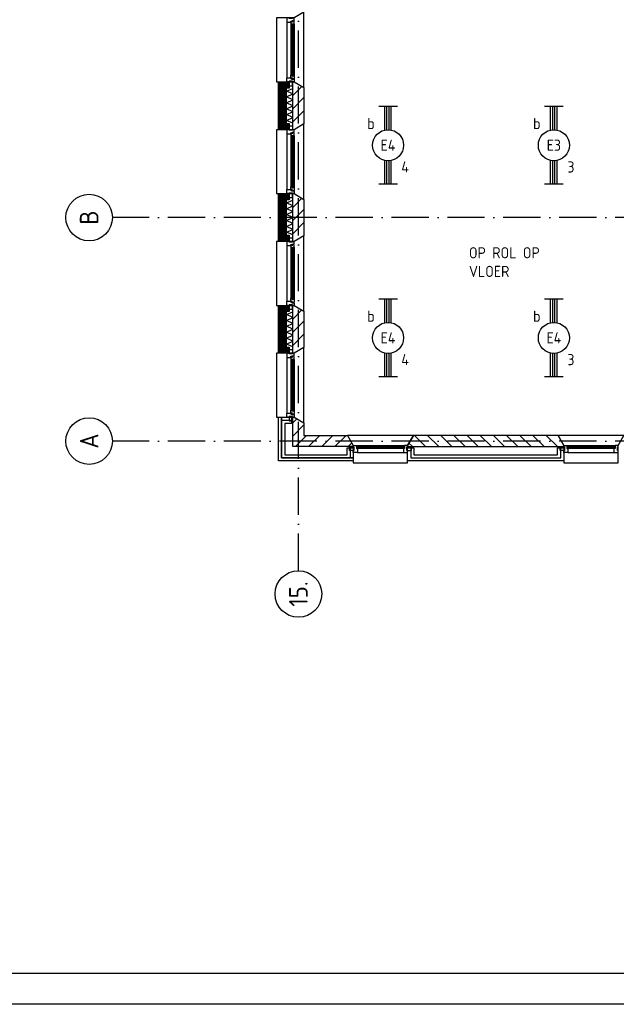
# Model space of a CAD drawing. Header units: millimetres. Extents: x 89505 to 240707, y 191 to 84291.
# Tile 2 of 50: x 119218 to 128823, y 191 to 16050. Entities that reach past the tile are written whole.
import ezdxf
from ezdxf.enums import TextEntityAlignment as Align

# ---------------------------------------------------------------- set-up
doc = ezdxf.new("R2010")
doc.units = ezdxf.units.MM
doc.header["$LTSCALE"] = 100
doc.linetypes.add('DASHDOT', pattern=[9, 6, -1.5, 0, -1.5])
doc.layers.get('0').update_dxf_attribs({"linetype": 'CONTINUOUS'})
for name, color, linetype in [('AL$7----_STRAMIEN', 1, 'DASHDOT'), ('AL21----_BUITENWAND', 4, 'CONTINUOUS'), ('AL21K---_ISOLATIE', 1, 'CONTINUOUS'), ('AL28----_KONSTRUKTIE', 3, 'CONTINUOUS'), ('AL31----_BUITENKOZ', 7, 'CONTINUOUS'), ('ALL-----_REFLIJNEN', 8, 'CONTINUOUS'), ('ALXA3---_VOLZWART', 14, 'CONTINUOUS'), ('ALXAB---_PREFABBETON', 1, 'CONTINUOUS'), ('EA61303-_ARCEER', 1, 'CONTINUOUS'), ('EB63101-_ATTRIB', 2, 'CONTINUOUS'), ('EL63101-_LICHT-ARM', 3, 'CONTINUOUS'), ('LIJN025', 10, 'CONTINUOUS'), ('LIJN050', 90, 'CONTINUOUS'), ('TEKST25', 10, 'CONTINUOUS'), ('TEKST35', 50, 'CONTINUOUS'), ('TEKST50', 90, 'CONTINUOUS')]:
    doc.layers.add(name, color=color, linetype=linetype)
doc.styles.add('1_8', font='ISO', dxfattribs={"height": 1.8})
doc.styles.add('ISO', font='ISO.shx')
doc.styles.add('ROMAND', font='romand')
doc.styles.get("Standard").update_dxf_attribs({"font": 'iso.shx'})

# ---------------------------------------------------------------- blocks, each defined once
blk = doc.blocks.new('A0-GE')
at = {"layer": 'LIJN025'}
blk.add_lwpolyline([(1500, 841), (1500, 0), (0, 0), (0, 841)], close=True, dxfattribs=at)
at = {"layer": 'LIJN050', "const_width": 0.2}
blk.add_lwpolyline([(1495, 836), (25, 836), (25, 5), (1495, 5)], close=True, dxfattribs=at)
at = {"layer": 'TEKST25', "style": 'ROMAND', "width": 2.899115}
blk.add_attdef('STATUS', text='', height=2.5, dxfattribs=at).set_placement((1454, 71.5), (1493, 71.5), align=Align.FIT)
at = {"layer": 'TEKST25', "style": 'ISO'}
for tag, p in [('E', (1455.25, 66)), ('NAAM-E', (1466.75, 66)), ('DATUM-E', (1485, 66)), ('D', (1455.25, 61)), ('NAAM-D', (1466.75, 61)), ('DATUM-D', (1485, 61)), ('C', (1455.25, 56)), ('NAAM-C', (1466.75, 56)), ('DATUM-C', (1485, 56)), ('B', (1455.25, 51)), ('NAAM-B', (1466.75, 51)), ('DATUM-B', (1485, 51)), ('A', (1455.25, 46)), ('NAAM-A', (1466.75, 46)), ('DATUM-A', (1485, 46))]:
    blk.add_attdef(tag, text='', height=2.5, dxfattribs=at).set_placement(p, align=Align.CENTER)
for tag, p in [('DATUM', (1332.75, 36.25)), ('SCHAAL', (1368, 36.25)), ('GETEKEND', (1398.25, 36.25)), ('GECONTOL.', (1433, 36.25)), ('FORMAAT', (1463.25, 28.25))]:
    blk.add_attdef(tag, p, '', height=2.5, dxfattribs=at)
at = {"layer": 'TEKST35', "style": 'ISO'}
for tag, p in [('PROJECT', (1334.5, 72.5)), ('PLAATS', (1334.5, 63.5)), ('INSTALLATIE-REGEL1', (1334.5, 52.5)), ('INSTALLATIE-REGEL2', (1334.5, 43.5))]:
    blk.add_attdef(tag, p, '', height=4, dxfattribs=at)
blk.add_attdef('PROJ.NR.', text='', height=4, dxfattribs=at).set_placement((1481, 23), align=Align.CENTER)
at = {"layer": 'TEKST50', "style": 'ISO'}
blk.add_attdef('FILE-NAAM', text='', height=5, dxfattribs=at).set_placement((1473.5, 7.5), align=Align.CENTER)
blk = doc.blocks.new('EJ3T20')
at = {"color": 0}
for p, q in [((-6.25, -1.5), (-6.25, 1.5)), ((-6.25, 0.52), (-2.44, 0.52)), ((-6.25, 0.17), (-2.49, 0.17)), ((2.44, 0.52), (6.25, 0.52)), ((2.49, 0.17), (6.25, 0.17)), ((6.25, -1.5), (6.25, 1.5)), ((-6.25, -0.17), (-2.49, -0.17)), ((-6.25, -0.52), (-2.44, -0.52)), ((2.44, -0.52), (6.25, -0.52)), ((2.49, -0.17), (6.25, -0.17))]:
    blk.add_line(p, q, dxfattribs=at)
blk.add_circle((0, 0), 2.5, dxfattribs=at)
at = {"color": 6, "style": '1_8'}
for tag, flags, p in [('SCHAK', 8, (3.5, 2.75)), ('A_CODE', 8, (0, 0)), ('GROEP', 8, (-3.5, -2.75)), ('KAST', 9, (3.5, -2.75))]:
    blk.add_attdef(tag, text='', height=1.8, dxfattribs=dict(at, flags=flags)).set_placement(p, align=Align.MIDDLE)
blk = doc.blocks.new('1010')
at = {"layer": 'AL$7----_STRAMIEN', "color": 7, "linetype": 'Continuous'}
blk.add_circle((0, 750), 750, dxfattribs=at)
at = {"layer": 'AL$7----_STRAMIEN', "color": 3, "linetype": 'Continuous'}
blk.add_attdef('STR-NAAM', text='', height=600, rotation=360, dxfattribs=at).set_placement((0, 750), align=Align.MIDDLE)
blk = doc.blocks.new('1011')
at = {"layer": 'AL$7----_STRAMIEN', "color": 7, "linetype": 'Continuous'}
blk.add_circle((-750, 0), 750, dxfattribs=at)
at = {"layer": 'AL$7----_STRAMIEN', "color": 3, "linetype": 'Continuous'}
blk.add_attdef('STR-NAAM', text='', height=600, rotation=360, dxfattribs=at).set_placement((-750, 0), align=Align.MIDDLE)

msp = doc.modelspace()

# ---------------------------------------------------------------- hatches: boundary and pattern name
at = {"layer": 'ALXAB---_PREFABBETON'}
h = msp.add_hatch(dxfattribs=at)
h.set_pattern_fill('PREFBET', color=8, style=0)
h.set_pattern_definition([(45, (123795.13, 14370.77), (-106.066, 106.066), [])])
h.paths.add_polyline_path([(123615, 15048), (123635, 15048), (123795, 14956), (123795, 14371), (123635, 14278), (123615, 14278)])
h = msp.add_hatch(dxfattribs=at)
h.set_pattern_fill('PREFBET', color=8, style=0)
h.set_pattern_definition([(45, (123795.13, 12570.77), (-106.066, 106.066), [])])
h.paths.add_polyline_path([(123615, 13248), (123635, 13248), (123795, 13156), (123795, 12571), (123635, 12478), (123615, 12478)])
h = msp.add_hatch(dxfattribs=at)
h.set_pattern_fill('PREFBET', color=8, style=0)
h.set_pattern_definition([(45, (123795.13, 10770.77), (-106.066, 106.066), [])])
h.paths.add_polyline_path([(123615, 11448), (123635, 11448), (123795, 11356), (123795, 10771), (123635, 10678), (123615, 10678)])

# ---------------------------------------------------------------- linework, layer by layer
at = {"layer": 'AL$7----_STRAMIEN', "color": 1}
msp.add_line((143805, 9263), (120711, 9263), dxfattribs=at)
for points in [[(123705, 7175), (123705, 76516)], [(183901, 12863), (143805, 12863), (120711, 12863)]]:
    msp.add_lwpolyline(points, dxfattribs=at)
at = {"layer": 'AL21----_BUITENWAND', "color": 8}
for p, q in [((123385, 8943), (123385, 9648)), ((123385, 9648), (123595, 9648)), ((123485, 9548), (123485, 9043)), ((123595, 9548), (123485, 9548)), ((123595, 9648), (123595, 9548)), ((123485, 9043), (124488, 9043)), ((124488, 9153), (124588, 9153)), ((124488, 9043), (124488, 9153)), ((124588, 9153), (124588, 8943)), ((125463, 9153), (125563, 9153)), ((125463, 8943), (125463, 9153)), ((125563, 9153), (125563, 9043)), ((125563, 9043), (127878, 9043)), ((127878, 9153), (127978, 9153)), ((127878, 9043), (127878, 9153)), ((127978, 9153), (127978, 8943)), ((124588, 8943), (123385, 8943)), ((127978, 8943), (125463, 8943))]:
    msp.add_line(p, q, dxfattribs=at)
for points in [[(123554, 14948), (123485, 14948), (123485, 14378), (123554, 14378), (123554, 14278), (123385, 14278), (123385, 15048), (123554, 15048)], [(123554, 13148), (123485, 13148), (123485, 12578), (123554, 12578), (123554, 12478), (123385, 12478), (123385, 13248), (123554, 13248)], [(123554, 11348), (123485, 11348), (123485, 10778), (123554, 10778), (123554, 10678), (123385, 10678), (123385, 11448), (123554, 11448)]]:
    msp.add_lwpolyline(points, close=True, dxfattribs=at)
at = {"layer": 'AL21K---_ISOLATIE', "color": 8, "linetype": 'Continuous'}
for points in [[(123515, 14378), (123515, 14948)], [(123615, 14383), (123515, 14426), (123615, 14473), (123515, 14521), (123615, 14568), (123515, 14616), (123615, 14663), (123515, 14711), (123615, 14758), (123515, 14806), (123615, 14853), (123515, 14901), (123615, 14944)], [(123615, 14378), (123615, 14948)], [(123515, 12578), (123515, 13148)], [(123615, 12583), (123515, 12626), (123615, 12673), (123515, 12721), (123615, 12768), (123515, 12816), (123615, 12863), (123515, 12911), (123615, 12958), (123515, 13006), (123615, 13053), (123515, 13101), (123615, 13144)], [(123615, 12578), (123615, 13148)], [(123515, 10778), (123515, 11348)], [(123615, 10783), (123515, 10826), (123615, 10873), (123515, 10921), (123615, 10968), (123515, 11016), (123615, 11063), (123515, 11111), (123615, 11158), (123515, 11206), (123615, 11253), (123515, 11301), (123615, 11344)], [(123615, 10778), (123615, 11348)]]:
    msp.add_lwpolyline(points, dxfattribs=at)
at = {"layer": 'AL28----_KONSTRUKTIE', "color": 8, "linetype": 'Continuous'}
for p, q in [((123615, 9173), (123615, 9648)), ((123615, 9648), (123635, 9648)), ((123635, 9648), (123795, 9556)), ((123795, 9556), (123795, 9353)), ((123795, 9353), (124496, 9353)), ((124496, 9353), (124588, 9193)), ((124588, 9173), (123615, 9173)), ((124588, 9193), (124588, 9173))]:
    msp.add_line(p, q, dxfattribs=at)
at = {"layer": 'AL28----_KONSTRUKTIE', "color": 8}
for p, q in [((125556, 9353), (125463, 9193)), ((127886, 9353), (125556, 9353)), ((127978, 9193), (127886, 9353)), ((125463, 9193), (125463, 9173)), ((125463, 9173), (127978, 9173)), ((127978, 9173), (127978, 9193))]:
    msp.add_line(p, q, dxfattribs=at)
for points in [[(123615, 15048), (123635, 15048), (123795, 14956), (123795, 14371), (123635, 14278), (123615, 14278)], [(123615, 13248), (123635, 13248), (123795, 13156), (123795, 12571), (123635, 12478), (123615, 12478)], [(123615, 11448), (123635, 11448), (123795, 11356), (123795, 10771), (123635, 10678), (123615, 10678)]]:
    msp.add_lwpolyline(points, close=True, dxfattribs=at)
at = {"layer": 'AL31----_BUITENKOZ', "color": 8}
for points in [[(123635, 15048), (123795, 14956), (123795, 16171), (123635, 16078), (123355, 16078), (123355, 15048)], [(123635, 16078), (123610, 16078), (123610, 16068), (123554, 16068), (123554, 16078), (123521, 16078), (123521, 16011), (123584, 16011), (123584, 16028), (123599, 16028), (123599, 16034), (123635, 16034)], [(123638, 16022), (123634, 16024), (123634, 16031), (123604, 16031), (123604, 16009), (123599, 16009), (123599, 16017), (123584, 16017), (123584, 16011), (123584, 15964), (123597, 15962), (123597, 15979), (123638, 15979)], [(123636, 15979), (123622, 15979), (123622, 15962), (123636, 15962)], [(123635, 15048), (123610, 15048), (123610, 15058), (123554, 15058), (123554, 15048), (123521, 15048), (123521, 15115), (123584, 15115), (123584, 15098), (123599, 15098), (123599, 15092), (123635, 15092)], [(123638, 15105), (123634, 15103), (123634, 15096), (123604, 15096), (123604, 15118), (123599, 15118), (123599, 15110), (123584, 15110), (123584, 15115), (123584, 15163), (123597, 15165), (123597, 15148), (123638, 15148)], [(123636, 15148), (123622, 15148), (123622, 15165), (123636, 15165)], [(123610, 15058), (123554, 15058), (123554, 14987), (123610, 14987)], [(123635, 13248), (123795, 13156), (123795, 14371), (123635, 14278), (123355, 14278), (123355, 13248)], [(123635, 14278), (123610, 14278), (123610, 14268), (123554, 14268), (123554, 14278), (123521, 14278), (123521, 14211), (123584, 14211), (123584, 14228), (123599, 14228), (123599, 14234), (123635, 14234)], [(123610, 14268), (123554, 14268), (123554, 14339), (123610, 14339)], [(123638, 14222), (123634, 14224), (123634, 14231), (123604, 14231), (123604, 14209), (123599, 14209), (123599, 14217), (123584, 14217), (123584, 14211), (123584, 14164), (123597, 14162), (123597, 14179), (123638, 14179)], [(123636, 14179), (123622, 14179), (123622, 14162), (123636, 14162)], [(123638, 13305), (123634, 13303), (123634, 13296), (123604, 13296), (123604, 13318), (123599, 13318), (123599, 13310), (123584, 13310), (123584, 13315), (123584, 13363), (123597, 13365), (123597, 13348), (123638, 13348)], [(123636, 13348), (123622, 13348), (123622, 13365), (123636, 13365)], [(123635, 13248), (123610, 13248), (123610, 13258), (123554, 13258), (123554, 13248), (123521, 13248), (123521, 13315), (123584, 13315), (123584, 13298), (123599, 13298), (123599, 13292), (123635, 13292)], [(123610, 13258), (123554, 13258), (123554, 13187), (123610, 13187)], [(123635, 11448), (123795, 11356), (123795, 12571), (123635, 12478), (123355, 12478), (123355, 11448)], [(123610, 12468), (123554, 12468), (123554, 12539), (123610, 12539)], [(123635, 12478), (123610, 12478), (123610, 12468), (123554, 12468), (123554, 12478), (123521, 12478), (123521, 12411), (123584, 12411), (123584, 12428), (123599, 12428), (123599, 12434), (123635, 12434)], [(123638, 12422), (123634, 12424), (123634, 12431), (123604, 12431), (123604, 12409), (123599, 12409), (123599, 12417), (123584, 12417), (123584, 12411), (123584, 12364), (123597, 12362), (123597, 12379), (123638, 12379)], [(123636, 12379), (123622, 12379), (123622, 12362), (123636, 12362)], [(123635, 11448), (123610, 11448), (123610, 11458), (123554, 11458), (123554, 11448), (123521, 11448), (123521, 11515), (123584, 11515), (123584, 11498), (123599, 11498), (123599, 11492), (123635, 11492)], [(123610, 11458), (123554, 11458), (123554, 11387), (123610, 11387)], [(123638, 11505), (123634, 11503), (123634, 11496), (123604, 11496), (123604, 11518), (123599, 11518), (123599, 11510), (123584, 11510), (123584, 11515), (123584, 11563), (123597, 11565), (123597, 11548), (123638, 11548)], [(123636, 11548), (123622, 11548), (123622, 11565), (123636, 11565)], [(123635, 9648), (123795, 9556), (123795, 10771), (123635, 10678), (123355, 10678), (123355, 9648)], [(123635, 10678), (123610, 10678), (123610, 10668), (123554, 10668), (123554, 10678), (123521, 10678), (123521, 10611), (123584, 10611), (123584, 10628), (123599, 10628), (123599, 10634), (123635, 10634)], [(123610, 10668), (123554, 10668), (123554, 10739), (123610, 10739)], [(123638, 10622), (123634, 10624), (123634, 10631), (123604, 10631), (123604, 10609), (123599, 10609), (123599, 10617), (123584, 10617), (123584, 10611), (123584, 10564), (123597, 10562), (123597, 10579), (123638, 10579)], [(123636, 10579), (123622, 10579), (123622, 10562), (123636, 10562)], [(123635, 9648), (123610, 9648), (123610, 9658), (123554, 9658), (123554, 9648), (123521, 9648), (123521, 9715), (123584, 9715), (123584, 9698), (123599, 9698), (123599, 9692), (123635, 9692)], [(123638, 9705), (123634, 9703), (123634, 9696), (123604, 9696), (123604, 9718), (123599, 9718), (123599, 9710), (123584, 9710), (123584, 9715), (123584, 9763), (123597, 9765), (123597, 9748), (123638, 9748)], [(123636, 9748), (123622, 9748), (123622, 9765), (123636, 9765)], [(123610, 9658), (123554, 9658), (123554, 9587), (123610, 9587)], [(125463, 9193), (125556, 9353), (124496, 9353), (124588, 9193), (124588, 8913), (125463, 8913)], [(128853, 9193), (128946, 9353), (127886, 9353), (127978, 9193), (127978, 8913), (128853, 8913)], [(124598, 9168), (124598, 9112), (124527, 9112), (124527, 9168)], [(125453, 9168), (125453, 9112), (125524, 9112), (125524, 9168)], [(127988, 9168), (127988, 9112), (127917, 9112), (127917, 9168)]]:
    msp.add_lwpolyline(points, close=True, dxfattribs=at)
for points in [[(123521, 16011), (123521, 15115)], [(123584, 15964), (123584, 15163)], [(123638, 15979), (123638, 15148)], [(123521, 14211), (123521, 13315)], [(123584, 14164), (123584, 13363)], [(123638, 14179), (123638, 13348)], [(123521, 12411), (123521, 11515)], [(123638, 12379), (123638, 11548)], [(123584, 12364), (123584, 11563)], [(123521, 10611), (123521, 9715)], [(123584, 10564), (123584, 9763)], [(123638, 10579), (123638, 9748)], [(124638, 9193), (125413, 9193)], [(124655, 9079), (125396, 9079)], [(128028, 9193), (128803, 9193)], [(128045, 9079), (128786, 9079)]]:
    msp.add_lwpolyline(points, dxfattribs=at)
at = {"layer": 'AL31----_BUITENKOZ', "color": 8, "linetype": 'Continuous'}
for points in [[(123620, 15977), (123599, 15977), (123599, 15150), (123620, 15150)], [(123620, 14177), (123599, 14177), (123599, 13350), (123620, 13350)], [(123620, 12377), (123599, 12377), (123599, 11550), (123620, 11550)], [(123620, 10577), (123599, 10577), (123599, 9750), (123620, 9750)], [(124638, 9193), (124638, 9193), (124638, 9142), (124655, 9142), (124655, 9079), (124655, 9079), (124655, 9079), (124655, 9079), (124655, 9079), (124588, 9079), (124588, 9112), (124598, 9112), (124598, 9168), (124588, 9168), (124588, 9168), (124588, 9193)], [(124643, 9167), (124643, 9146), (125408, 9146), (125408, 9167)], [(125413, 9193), (125413, 9193), (125413, 9142), (125396, 9142), (125396, 9079), (125396, 9079), (125396, 9079), (125396, 9079), (125396, 9079), (125463, 9079), (125463, 9112), (125453, 9112), (125453, 9168), (125463, 9168), (125463, 9168), (125463, 9193)], [(128028, 9193), (128028, 9193), (128028, 9142), (128045, 9142), (128045, 9079), (128045, 9079), (128045, 9079), (128045, 9079), (128045, 9079), (127978, 9079), (127978, 9112), (127988, 9112), (127988, 9168), (127978, 9168), (127978, 9168), (127978, 9193)], [(128033, 9167), (128033, 9146), (128798, 9146), (128798, 9167)], [(128803, 9193), (128803, 9193), (128803, 9142), (128786, 9142), (128786, 9079), (128786, 9079), (128786, 9079), (128786, 9079), (128786, 9079), (128853, 9079), (128853, 9112), (128843, 9112), (128843, 9168), (128853, 9168), (128853, 9168), (128853, 9193)]]:
    msp.add_lwpolyline(points, close=True, dxfattribs=at)
at = {"layer": 'ALL-----_REFLIJNEN', "color": 8, "linetype": 'Continuous'}
for p, q in [((123435, 8993), (123435, 9648)), ((123435, 9648), (123435, 8993)), ((123435, 8993), (123435, 9598)), ((123435, 9598), (123595, 9598)), ((124538, 9153), (124538, 8993)), ((125513, 9153), (125513, 8993)), ((127928, 8993), (127928, 9153)), ((124538, 8993), (123435, 8993)), ((124588, 8993), (123435, 8993)), ((123435, 8993), (124588, 8993)), ((125513, 8993), (127928, 8993))]:
    msp.add_line(p, q, dxfattribs=at)
for points in [[(123554, 14998), (123435, 14998), (123435, 14328), (123554, 14328)], [(123554, 13198), (123435, 13198), (123435, 12528), (123554, 12528)], [(123554, 11398), (123435, 11398), (123435, 10728), (123554, 10728)]]:
    msp.add_lwpolyline(points, dxfattribs=at)
at = {"layer": 'ALXA3---_VOLZWART', "color": 8}
for p, q in [((123435, 8993), (123435, 9598)), ((123435, 9598), (123595, 9598)), ((124538, 9153), (124538, 8993)), ((125513, 9153), (125513, 8993)), ((127928, 8993), (127928, 9153)), ((124538, 8993), (123435, 8993)), ((125513, 8993), (127928, 8993))]:
    msp.add_line(p, q, dxfattribs=at)
at = {"layer": 'ALXA3---_VOLZWART', "color": 8, "const_width": 100}
for points in [[(123554, 14998), (123435, 14998), (123435, 14328), (123554, 14328)], [(123554, 13198), (123435, 13198), (123435, 12528), (123554, 12528)], [(123554, 11398), (123435, 11398), (123435, 10728), (123554, 10728)]]:
    msp.add_lwpolyline(points, dxfattribs=at)
at = {"layer": 'ALXAB---_PREFABBETON', "color": 8}
for p, q in [((123681, 9622), (123615, 9556)), ((123795, 9523), (123615, 9343)), ((123837, 9353), (123657, 9173)), ((124049, 9353), (123869, 9173)), ((124261, 9353), (124081, 9173)), ((124474, 9353), (124294, 9173)), ((124565, 9233), (124506, 9173)), ((125484, 9230), (125540, 9173)), ((125573, 9353), (125753, 9173)), ((125785, 9353), (125965, 9173)), ((125997, 9353), (126177, 9173)), ((126209, 9353), (126389, 9173)), ((126421, 9353), (126601, 9173)), ((126633, 9353), (126813, 9173)), ((126845, 9353), (127025, 9173)), ((127057, 9353), (127237, 9173)), ((127270, 9353), (127450, 9173)), ((127482, 9353), (127662, 9173)), ((127694, 9353), (127874, 9173))]:
    msp.add_line(p, q, dxfattribs=at)

# ---------------------------------------------------------------- block references
at = {"xscale": 100, "yscale": 100, "zscale": 100}
msp.add_blockref('A0-GE', (90707, 191), dxfattribs=at)
at = {"layer": 'AL$7----_STRAMIEN', "xscale": 0.5, "yscale": 0.5, "zscale": 0.5, "rotation": 90}
for name, p, values in [('1010', (120711, 12863), {'STR-NAAM': 'B'}), ('1010', (120711, 9263), {'STR-NAAM': 'A'}), ('1011', (123705, 7175), {'STR-NAAM': '15.'})]:
    msp.add_blockref(name, p, dxfattribs=at).add_auto_attribs(values)
at = {"layer": 'EL63101-_LICHT-ARM'}
ref = msp.add_blockref('EJ3T20', (125148, 14028, 3500), dxfattribs=dict(at, xscale=100, yscale=100, zscale=100, rotation=90))
ref.add_attrib('A_CODE', 'E4', dxfattribs={"layer": 'EB63101-_ATTRIB', "color": 1, "height": 180, "style": '1_8', "flags": 8}).set_placement((125148, 14028, 3500), align=Align.MIDDLE)
ref.add_attrib('GROEP', '4', dxfattribs={"layer": 'EB63101-_ATTRIB', "color": 1, "height": 180, "style": '1_8', "flags": 8}).set_placement((125423, 13678, 3500), align=Align.MIDDLE)
ref.add_attrib('SCHAK', 'b', dxfattribs={"layer": 'EB63101-_ATTRIB', "color": 1, "height": 180, "style": '1_8', "flags": 8}).set_placement((124873, 14378, 3500), align=Align.MIDDLE)
ref = msp.add_blockref('EJ3T20', (127818, 14028, 3500), dxfattribs=dict(at, xscale=100, yscale=100, zscale=100, rotation=90))
ref.add_attrib('A_CODE', 'E3', dxfattribs={"layer": 'EB63101-_ATTRIB', "color": 1, "height": 180, "style": '1_8', "flags": 8}).set_placement((127818, 14028, 3500), align=Align.MIDDLE)
ref.add_attrib('GROEP', '3', dxfattribs={"layer": 'EB63101-_ATTRIB', "color": 1, "height": 180, "style": '1_8', "flags": 8}).set_placement((128093, 13678, 3500), align=Align.MIDDLE)
ref.add_attrib('SCHAK', 'b', dxfattribs={"layer": 'EB63101-_ATTRIB', "color": 1, "height": 180, "style": '1_8', "flags": 8}).set_placement((127543, 14378, 3500), align=Align.MIDDLE)
ref = msp.add_blockref('EJ3T20', (125148, 10925, 3500), dxfattribs=dict(at, xscale=100, yscale=100, zscale=100, rotation=90))
ref.add_attrib('A_CODE', 'E4', dxfattribs={"layer": 'EB63101-_ATTRIB', "color": 1, "height": 180, "style": '1_8', "flags": 8}).set_placement((125148, 10925, 3500), align=Align.MIDDLE)
ref.add_attrib('GROEP', '4', dxfattribs={"layer": 'EB63101-_ATTRIB', "color": 1, "height": 180, "style": '1_8', "flags": 8}).set_placement((125423, 10575, 3500), align=Align.MIDDLE)
ref.add_attrib('SCHAK', 'b', dxfattribs={"layer": 'EB63101-_ATTRIB', "color": 1, "height": 180, "style": '1_8', "flags": 8}).set_placement((124873, 11275, 3500), align=Align.MIDDLE)
ref = msp.add_blockref('EJ3T20', (127818, 10925, 3500), dxfattribs=dict(at, xscale=100, yscale=100, zscale=100, rotation=90))
ref.add_attrib('A_CODE', 'E4', dxfattribs={"layer": 'EB63101-_ATTRIB', "color": 1, "height": 180, "style": '1_8', "flags": 8}).set_placement((127818, 10925, 3500), align=Align.MIDDLE)
ref.add_attrib('GROEP', '3', dxfattribs={"layer": 'EB63101-_ATTRIB', "color": 1, "height": 180, "style": '1_8', "flags": 8}).set_placement((128093, 10575, 3500), align=Align.MIDDLE)
ref.add_attrib('SCHAK', 'b', dxfattribs={"layer": 'EB63101-_ATTRIB', "color": 1, "height": 180, "style": '1_8', "flags": 8}).set_placement((127543, 11275, 3500), align=Align.MIDDLE)

# ---------------------------------------------------------------- texts
at = {"layer": 'EA61303-_ARCEER', "insert": (126451, 12386), "char_height": 180, "width": 1550, "attachment_point": 1}
msp.add_mtext('{\\Fiso.shx;OP ROL OP VLOER}', dxfattribs=at)

doc.saveas('drawing.dxf')
